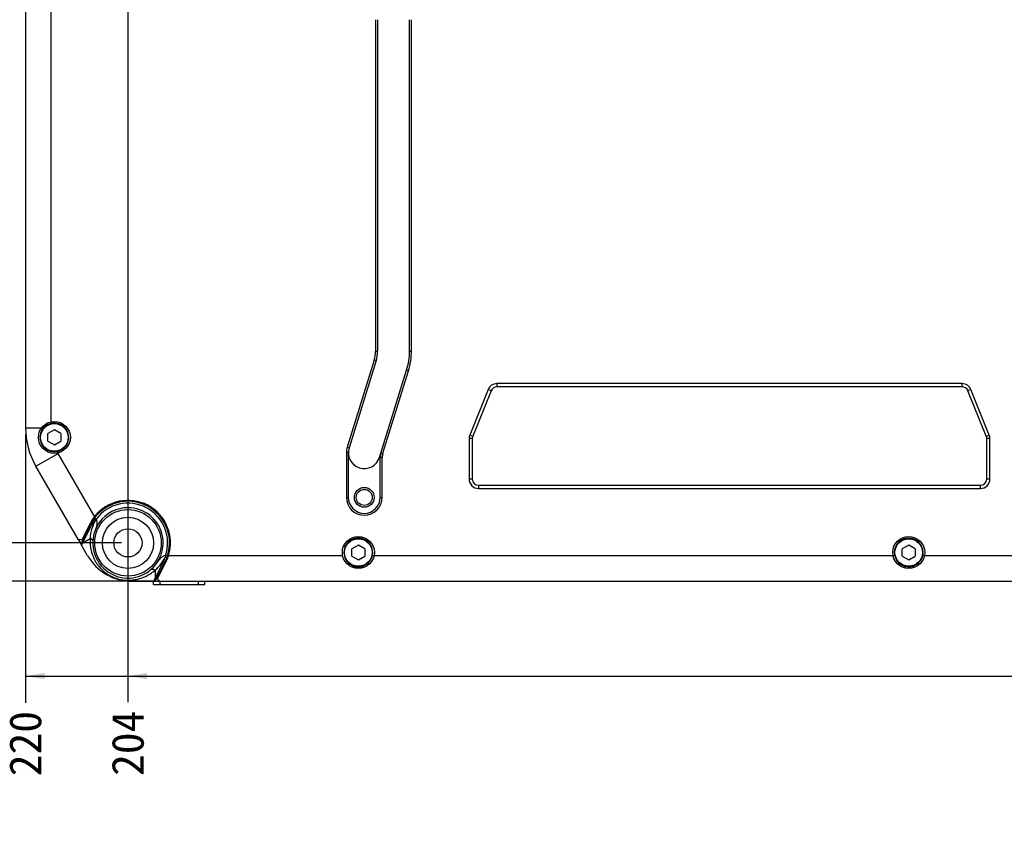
# Model space of a CAD drawing. Header units: millimetres. Extents: x 48 to 663, y 1 to 417.
# Tile 4 of 12: x 126 to 280, y 204 to 330. Entities that reach past the tile are written whole.
import ezdxf

# ---------------------------------------------------------------- set-up
doc = ezdxf.new("R2010")
doc.units = ezdxf.units.MM
doc.header["$LTSCALE"] = 46.255
doc.header["$PDMODE"] = 3
doc.header["$PDSIZE"] = 8
doc.layers.get('0').update_dxf_attribs({"linetype": 'CONTINUOUS'})
doc.layers.get('Defpoints').update_dxf_attribs({"linetype": 'CONTINUOUS'})
for name, color, linetype in [('20_ALL_FEATURES', 7, 'CONTINUOUS'), ('51__DRAFT_DIMS', 7, 'CONTINUOUS'), ('51__REF_DIMS', 7, 'CONTINUOUS')]:
    doc.layers.add(name, color=color, linetype=linetype)
doc.styles.get("Standard").update_dxf_attribs({"font": 'simfang.ttf'})
doc.dimstyles.new('DIMSTYLE_3', dxfattribs={"dimtxt": 5, "dimasz": 3, "dimexe": 2.5, "dimexo": 0.5, "dimgap": 1.25, "dimtad": 0, "dimtih": 1, "dimtoh": 1, "dimdsep": 46, "dimtxsty": 'STANDARD', "dimblk": '_FILLED', "dimblk1": '_FILLED', "dimblk2": '_FILLED', "dimcen": 0.09, "dimclrt": 3, "dimazin": 2, "dimtp": 0.1, "dimtm": 0.1, "dimtfac": 1, "dimtofl": 0, "dimtmove": 0, "dimatfit": 3, "dimldrblk": '_FILLED', "dimfxl": 1, "dimtolj": 1, "dimarcsym": 0})
doc.dimstyles.new('DIMSTYLE_6', dxfattribs={"dimtxt": 5, "dimasz": 3, "dimexe": 2.5, "dimexo": 0.5, "dimgap": 1.25, "dimtad": 0, "dimtih": 1, "dimtoh": 1, "dimdsep": 46, "dimtxsty": 'STANDARD', "dimblk": '_FILLED', "dimblk1": '_FILLED', "dimblk2": '_FILLED', "dimcen": 0.09, "dimclrt": 3, "dimazin": 2, "dimtp": 0.1, "dimtm": 0.1, "dimtfac": 1, "dimtdec": 0, "dimtofl": 0, "dimtmove": 0, "dimatfit": 3, "dimldrblk": '_FILLED', "dimfxl": 1, "dimtolj": 1, "dimarcsym": 0})
doc.dimstyles.new('DIMSTYLE_7', dxfattribs={"dimtxt": 5, "dimasz": 3, "dimexe": 2.5, "dimexo": 0.5, "dimgap": 1.25, "dimtad": 0, "dimtih": 1, "dimtoh": 1, "dimdsep": 46, "dimtxsty": 'STANDARD', "dimblk": '_FILLED', "dimblk1": '_FILLED', "dimblk2": '_FILLED', "dimcen": 0.09, "dimclrt": 3, "dimazin": 2, "dimtp": 0.3, "dimtm": 0.3, "dimtfac": 1, "dimtdec": 0, "dimtofl": 0, "dimtmove": 0, "dimatfit": 3, "dimldrblk": '_FILLED', "dimfxl": 1, "dimtolj": 1, "dimarcsym": 0})
doc.dimstyles.new('DIMSTYLE_8', dxfattribs={"dimtxt": 5, "dimasz": 3, "dimexe": 2.5, "dimexo": 0.5, "dimgap": 1.25, "dimtad": 0, "dimtih": 1, "dimtoh": 1, "dimdsep": 46, "dimtxsty": 'STANDARD', "dimblk": '_FILLED', "dimblk1": '_FILLED', "dimblk2": '_FILLED', "dimcen": 0.09, "dimclrt": 3, "dimazin": 2, "dimtp": 0.5, "dimtm": 0.5, "dimtfac": 1, "dimtdec": 0, "dimtofl": 0, "dimtmove": 0, "dimatfit": 3, "dimldrblk": '_FILLED', "dimfxl": 1, "dimtolj": 1, "dimarcsym": 0})

# ---------------------------------------------------------------- blocks, each defined once
blk = doc.blocks.new('*D5')
at = {"layer": '51__DRAFT_DIMS', "color": 0, "lineweight": -2}
for p, q in [((114.25, 242.48), (104.09, 242.48)), ((120.25, 242.49), (114.25, 242.48)), ((147.12, 242.49), (120.25, 242.49))]:
    blk.add_line(p, q, dxfattribs=at)
at = {"layer": 'Defpoints', "color": 0}
for p in [(108.25, 242.48), (147.62, 242.49), (148.12, 242.49)]:
    blk.add_point(p, dxfattribs=at)
at = {"layer": '51__DRAFT_DIMS', "color": 7, "insert": (105.56, 247.03), "char_height": 5, "attachment_point": 5, "line_spacing_factor": 0.9}
blk.add_mtext('\\A1;0', dxfattribs=at)
blk = doc.blocks.new('_FILLED')
at = {"color": 0, "linetype": 'ByBlock'}
blk.add_solid([(0, 0), (-1, 0.167), (-1, -0.167)], dxfattribs=at)
blk = doc.blocks.new('*D13')
at = {"layer": '51__DRAFT_DIMS', "color": 0, "lineweight": -2}
for p, q in [((114.07, 242.48), (103.92, 242.48)), ((120.07, 242.49), (114.07, 242.48)), ((147.12, 242.49), (120.07, 242.49))]:
    blk.add_line(p, q, dxfattribs=at)
at = {"layer": 'Defpoints', "color": 0}
for p in [(108.07, 242.48), (147.62, 242.49), (148.12, 242.49)]:
    blk.add_point(p, dxfattribs=at)
at = {"layer": '51__DRAFT_DIMS', "color": 7, "insert": (105.39, 247.03), "char_height": 5, "attachment_point": 5, "line_spacing_factor": 0.9}
blk.add_mtext('\\A1;0', dxfattribs=at)
blk = doc.blocks.new('*D14')
at = {"layer": '51__REF_DIMS', "color": 0, "lineweight": -2}
for p, q in [((114.11, 257.9), (108.11, 257.9)), ((120.11, 248.49), (114.11, 257.9)), ((142.22, 248.49), (120.11, 248.49))]:
    blk.add_line(p, q, dxfattribs=at)
at = {"layer": 'Defpoints', "color": 0}
for p in [(108.11, 257.9), (142.72, 248.49), (148.12, 242.49)]:
    blk.add_point(p, dxfattribs=at)
at = {"layer": '51__REF_DIMS', "color": 7, "insert": (105.39, 257.9), "char_height": 5, "attachment_point": 5, "line_spacing_factor": 0.9}
blk.add_mtext('\\A1;6', dxfattribs=at)
blk = doc.blocks.new('*D15')
at = {"layer": '51__REF_DIMS', "color": 0, "lineweight": -2}
for p, q in [((120.05, 361.49), (114.05, 353.13)), ((142.22, 361.49), (120.05, 361.49)), ((114.05, 353.13), (108.05, 353.13))]:
    blk.add_line(p, q, dxfattribs=at)
at = {"layer": 'Defpoints', "color": 0}
for p in [(142.72, 361.49), (108.05, 353.13), (143.22, 242.49)]:
    blk.add_point(p, dxfattribs=at)
at = {"layer": '51__REF_DIMS', "color": 7, "insert": (101.93, 353.13), "char_height": 5, "attachment_point": 5, "line_spacing_factor": 0.9}
blk.add_mtext('\\A1;119', dxfattribs=at)
blk = doc.blocks.new('*D16')
at = {"layer": '51__REF_DIMS', "color": 0, "lineweight": -2}
for p, q in [((113.99, 367.49), (107.99, 367.49)), ((119.99, 367.49), (113.99, 367.49)), ((147.12, 367.49), (119.99, 367.49))]:
    blk.add_line(p, q, dxfattribs=at)
at = {"layer": 'Defpoints', "color": 0}
for p in [(107.99, 367.49), (147.62, 367.49), (148.12, 242.49)]:
    blk.add_point(p, dxfattribs=at)
at = {"layer": '51__REF_DIMS', "color": 7, "insert": (101.9, 367.49), "char_height": 5, "attachment_point": 5, "line_spacing_factor": 0.9}
blk.add_mtext('\\A1;125', dxfattribs=at)
blk = doc.blocks.new('*D19')
at = {"layer": '51__REF_DIMS', "color": 0, "lineweight": -2}
for p, q in [((143.22, 360.49), (143.22, 235.57)), ((143.22, 235.57), (143.22, 229.57)), ((143.22, 229.57), (143.22, 223.57))]:
    blk.add_line(p, q, dxfattribs=at)
at = {"layer": 'Defpoints', "color": 0}
for p in [(143.22, 360.99), (347.22, 361.49), (143.22, 223.57)]:
    blk.add_point(p, dxfattribs=at)
at = {"layer": '51__REF_DIMS', "color": 7, "insert": (143.22, 217.15), "char_height": 5, "attachment_point": 5, "rotation": 90, "line_spacing_factor": 0.9}
blk.add_mtext('\\A1;204', dxfattribs=at)
blk = doc.blocks.new('*D20')
at = {"layer": '51__REF_DIMS', "color": 0, "lineweight": -2}
for p, q in [((127.22, 265.49), (127.22, 235.47)), ((127.22, 235.47), (127.21, 229.47)), ((127.21, 229.47), (127.21, 223.47))]:
    blk.add_line(p, q, dxfattribs=at)
at = {"layer": 'Defpoints', "color": 0}
for p in [(347.22, 266.49), (127.22, 265.99), (127.21, 223.47)]:
    blk.add_point(p, dxfattribs=at)
at = {"layer": '51__REF_DIMS', "color": 7, "insert": (127.21, 217.1), "char_height": 5, "attachment_point": 5, "rotation": 90, "line_spacing_factor": 0.9}
blk.add_mtext('\\A1;220', dxfattribs=at)
blk = doc.blocks.new('*D23')
at = {"layer": '51__REF_DIMS', "color": 0, "lineweight": -2}
for p, q in [((114, 172.05), (108, 172.05)), ((120, 147.49), (114, 172.05)), ((270.52, 147.49), (120, 147.49))]:
    blk.add_line(p, q, dxfattribs=at)
at = {"layer": 'Defpoints', "color": 0}
for p in [(148.12, 242.49), (108, 172.05), (271.02, 147.49)]:
    blk.add_point(p, dxfattribs=at)
at = {"layer": '51__REF_DIMS', "color": 7, "insert": (87.12, 172.05), "char_height": 5, "attachment_point": 5, "line_spacing_factor": 0.9}
blk.add_mtext('\\A1;近端物距:95', dxfattribs=at)
blk = doc.blocks.new('*D24')
at = {"layer": '51__REF_DIMS', "color": 0, "lineweight": -2}
for p, q in [((113.56, 155.23), (107.56, 155.23)), ((119.56, 142.49), (113.56, 155.23)), ((269.72, 142.49), (119.56, 142.49))]:
    blk.add_line(p, q, dxfattribs=at)
at = {"layer": 'Defpoints', "color": 0}
for p in [(270.72, 242.49), (107.56, 155.23), (270.22, 142.49)]:
    blk.add_point(p, dxfattribs=at)
at = {"layer": '51__REF_DIMS', "color": 7, "insert": (85.28, 155.23), "char_height": 5, "attachment_point": 5, "line_spacing_factor": 0.9}
blk.add_mtext('\\A1;中心物距:100', dxfattribs=at)
blk = doc.blocks.new('*D25')
at = {"layer": '51__REF_DIMS', "color": 0, "lineweight": -2}
for p, q in [((113.96, 137.49), (107.96, 137.49)), ((119.96, 137.49), (113.96, 137.49)), ((268.92, 137.49), (119.96, 137.49))]:
    blk.add_line(p, q, dxfattribs=at)
at = {"layer": 'Defpoints', "color": 0}
for p in [(269.92, 242.49), (107.96, 137.49), (269.42, 137.49)]:
    blk.add_point(p, dxfattribs=at)
at = {"layer": '51__REF_DIMS', "color": 7, "insert": (85.28, 137.49), "char_height": 5, "attachment_point": 5, "line_spacing_factor": 0.9}
blk.add_mtext('\\A1;远端物距:105', dxfattribs=at)

msp = doc.modelspace()

# ---------------------------------------------------------------- linework, layer by layer
at = {"layer": '20_ALL_FEATURES', "color": 7}
for p, q in [((127.218, 343.486), (127.218, 266.486)), ((131.218, 267.18), (131.218, 342.792)), ((181.918, 330.292), (181.918, 278.46)), ((182.218, 330.292), (182.218, 278.46)), ((187.218, 278.46), (187.218, 330.292)), ((187.518, 278.46), (187.518, 330.292)), ((181.707, 277.066), (177.473, 263.434)), ((181.993, 276.977), (177.76, 263.345)), ((182.535, 261.862), (186.768, 275.494)), ((183.046, 262.497), (187.055, 275.405)), ((199.494, 272.448), (196.628, 265.354)), ((273.552, 273.386), (200.885, 273.386)), ((273.552, 272.886), (200.885, 272.886)), ((277.809, 265.354), (274.943, 272.448)), ((199.958, 272.261), (197.091, 265.166)), ((277.346, 265.166), (274.479, 272.261)), ((127.218, 266.486), (130.041, 266.486)), ((131.718, 266.141), (130.718, 265.563)), ((130.718, 264.409), (130.718, 265.563)), ((132.718, 265.563), (131.718, 266.141)), ((132.718, 265.563), (132.718, 264.409)), ((196.518, 264.792), (196.518, 258.486)), ((197.018, 264.792), (197.018, 258.486)), ((277.418, 258.486), (277.418, 264.792)), ((277.918, 258.486), (277.918, 264.792)), ((130.718, 264.409), (131.718, 263.831)), ((131.718, 263.831), (132.718, 264.409)), ((128.826, 260.486), (132.29, 262.486)), ((138.077, 252.463), (132.29, 262.486)), ((177.347, 262.604), (177.347, 255.604)), ((177.647, 262.604), (177.647, 255.604)), ((182.647, 255.604), (182.647, 261.845)), ((182.947, 255.604), (182.947, 261.845)), ((135.472, 248.975), (128.826, 260.486)), ((198.018, 257.486), (276.418, 257.486)), ((198.018, 256.986), (276.418, 256.986)), ((137.429, 251.44), (135.843, 248.333)), ((135.958, 248.134), (137.525, 251.205)), ((137.295, 251.508), (136.01, 248.989)), ((136.01, 248.989), (135.472, 248.975)), ((135.472, 248.975), (135.843, 248.333)), ((136.909, 246.486), (135.843, 248.333)), ((176.927, 247.986), (177.203, 247.986)), ((179.218, 248.141), (178.218, 247.563)), ((180.218, 247.563), (179.218, 248.141)), ((265.218, 248.141), (264.218, 247.563)), ((266.218, 247.563), (265.218, 248.141)), ((149.128, 246.415), (149.122, 246.425)), ((176.769, 246.486), (149.403, 246.486)), ((178.218, 246.409), (178.218, 247.563)), ((178.218, 246.409), (179.218, 245.831)), ((179.218, 245.831), (180.218, 246.409)), ((180.218, 247.563), (180.218, 246.409)), ((263.025, 246.486), (181.412, 246.486)), ((264.218, 246.409), (264.218, 247.563)), ((264.218, 246.409), (265.218, 245.831)), ((265.218, 245.831), (266.218, 246.409)), ((266.218, 247.563), (266.218, 246.409)), ((325.034, 246.486), (267.412, 246.486)), ((148.741, 245.471), (147.218, 242.486)), ((147.454, 242.486), (149.008, 245.532)), ((147.85, 242.931), (149.142, 245.464)), ((149.008, 245.532), (148.741, 245.471)), ((180.198, 244.686), (178.239, 244.686)), ((180.718, 244.986), (180.718, 245.309)), ((147.454, 244.214), (147.454, 242.949)), ((143.837, 242.486), (147.454, 242.486)), ((147.218, 241.986), (147.218, 242.486)), ((147.218, 241.986), (155.218, 241.986)), ((147.454, 242.486), (148.123, 242.486)), ((148.123, 242.486), (147.85, 242.931)), ((148.123, 242.486), (326.314, 242.486)), ((155.218, 241.986), (155.218, 242.486))]:
    msp.add_line(p, q, dxfattribs=at)
at = {"layer": '20_ALL_FEATURES', "color": 4}
for p, q in [((181.993, 276.977), (181.707, 277.066)), ((181.918, 278.46), (182.218, 278.46)), ((187.218, 278.46), (187.518, 278.46)), ((187.055, 275.405), (186.768, 275.494)), ((199.958, 272.261), (199.494, 272.448)), ((200.885, 273.386), (200.885, 272.886)), ((273.552, 272.886), (273.552, 273.386)), ((274.943, 272.448), (274.479, 272.261)), ((197.018, 264.792), (196.518, 264.792)), ((196.628, 265.354), (197.091, 265.166)), ((277.346, 265.166), (277.809, 265.354)), ((277.918, 264.792), (277.418, 264.792)), ((177.473, 263.434), (177.76, 263.345)), ((177.647, 262.604), (177.347, 262.604)), ((182.947, 261.845), (182.647, 261.845)), ((182.76, 262.586), (183.046, 262.497)), ((196.518, 258.486), (197.018, 258.486)), ((277.418, 258.486), (277.918, 258.486)), ((198.018, 257.486), (198.018, 256.986)), ((276.418, 256.986), (276.418, 257.486)), ((177.347, 255.604), (177.647, 255.604)), ((182.647, 255.604), (182.947, 255.604)), ((137.525, 251.205), (137.429, 251.44)), ((136.149, 248.509), (137.299, 249.173)), ((148.218, 242.486), (148.218, 241.986)), ((154.218, 241.986), (154.218, 242.486))]:
    msp.add_line(p, q, dxfattribs=at)
at = {"layer": '20_ALL_FEATURES', "color": 7}
for centre, radius in [((131.718, 264.986), 2.5), ((131.718, 264.986), 2.15), ((180.147, 255.604), 1.55), ((180.147, 255.604), 1.25), ((143.218, 248.486), 5.2), ((143.218, 248.486), 4), ((143.218, 248.486), 2.2), ((179.218, 246.986), 2.5), ((265.218, 246.986), 2.5)]:
    msp.add_circle(centre, radius, dxfattribs=at)
at = {"layer": '20_ALL_FEATURES', "color": 4}
for centre in [(179.218, 246.986), (265.218, 246.986)]:
    msp.add_circle(centre, 2.15, dxfattribs=at)
at = {"layer": '20_ALL_FEATURES', "color": 7}
for centre, radius, start, end in [((177.218, 278.46), 4.7, 342.74735, 360), ((177.218, 278.46), 5, 342.74735, 360), ((177.218, 278.46), 10, 342.74735, 0), ((177.218, 278.46), 10.3, 342.74738, 0.00004), ((200.885, 271.886), 1.5, 90, 158), ((200.885, 271.886), 1, 90, 158), ((273.552, 271.886), 1.5, 22, 90), ((273.552, 271.886), 1, 22, 90), ((139.218, 266.486), 12, 180, 210), ((131.718, 264.986), 2.25, 357.54333, 174.43757), ((131.718, 264.986), 2.25, 176.31508, 354.15478), ((131.718, 264.986), 2.25, 175.08687, 176.31508), ((131.718, 264.986), 2.25, 174.43757, 175.08687), ((131.718, 264.986), 2.25, 354.15478, 355.08687), ((131.718, 264.986), 2.25, 355.13999, 356.31508), ((131.718, 264.986), 2.25, 355.08687, 355.13999), ((131.718, 264.986), 2.25, 356.31508, 357.54333), ((198.018, 264.792), 1.5, 158, 180), ((198.018, 264.792), 1, 158, 180), ((276.418, 264.792), 1, 0, 22), ((276.418, 264.792), 1.5, 0, 22), ((180.147, 262.604), 2.8, 162.74742, 180.00006), ((180.147, 262.604), 2.5, 162.74743, 342.74735), ((139.218, 266.486), 8, 207.64345, 210.00023), ((185.147, 261.845), 2.5, 162.74735, 180), ((185.147, 261.845), 2.2, 162.74735, 180), ((198.018, 258.486), 1.5, 180, 270), ((198.018, 258.486), 1, 180, 270), ((276.418, 258.486), 1.5, 270, 360), ((276.418, 258.486), 1, 270, 360), ((180.147, 255.604), 2.8, 180, 360), ((180.147, 255.604), 2.5, 180, 360), ((143.218, 248.486), 6.5, 342.27783, 152.96865), ((143.218, 248.486), 5.5, 143.98275, 90), ((143.218, 248.486), 6.65, 342.49723, 141.74902), ((143.218, 248.486), 6.2, 341.15429, 143.41895), ((143.218, 248.486), 5.5, 90, 143.98275), ((122.472, 248.837), 16.02, 12.03006, 13.07689), ((143.789, 248.815), 6.5, 148.81997, 176.84579), ((143.045, 248.389), 6.197, 142.32462, 152.97106), ((138.269, 251.243), 0.938, 91.81262, 92.55021), ((179.218, 246.986), 2.25, 358.78669, 180), ((265.218, 246.986), 2.25, 0, 180), ((143.837, 250.486), 8, 210, 270), ((143.218, 249.145), 6.5, 310.6676, 335.26944), ((148.277, 245.938), 0.975, 29.94652, 33.96683), ((153.774, 232.808), 14.377, 107.66806, 108.84944), ((179.218, 246.986), 2.25, 180, 354.15478), ((179.218, 246.986), 2.25, 354.15478, 357.57217), ((179.218, 246.986), 2.25, 357.57217, 358.78669), ((265.218, 246.986), 2.25, 180, 354.15478), ((265.218, 246.986), 2.25, 354.15478, 355.08687), ((265.218, 246.986), 2.25, 355.13999, 357.54333), ((265.218, 246.986), 2.25, 355.08687, 355.13999), ((265.218, 246.986), 2.25, 357.57217, 358.78669), ((265.218, 246.986), 2.25, 357.54333, 357.57217), ((265.218, 246.986), 2.25, 358.78669, 360)]:
    msp.add_arc(centre, radius, start, end, dxfattribs=at)
msp.add_ellipse((130.144, 240.937), major_axis=(14.943, 8.627), ratio=0.4841187, start_param=0.7501797, end_param=0.7567904, dxfattribs=at)
for points, knots in [([(137.996, 252.603), (137.93, 252.519), (137.768, 252.304), (137.529, 251.941), (137.37, 251.655), (137.295, 251.508)], [0, 0, 0, 0, 0.2465843, 0.620476, 1, 1, 1, 1]), ([(138.24, 252.181), (138.274, 252.12), (138.325, 251.99), (138.362, 251.784), (138.368, 251.575), (138.346, 251.298), (138.271, 250.957), (138.179, 250.694), (138.127, 250.565)], [0, 0, 0, 0, 0.1248389, 0.2498029, 0.3748331, 0.4998971, 0.7498989, 1, 1, 1, 1]), ([(137.299, 249.173), (137.295, 249.103), (137.289, 248.961), (137.288, 248.748), (137.294, 248.532), (137.311, 248.242), (137.344, 247.95), (137.391, 247.658), (137.435, 247.437), (137.478, 247.254), (137.517, 247.108), (137.548, 246.998), (137.581, 246.888), (137.614, 246.779), (137.648, 246.67), (137.698, 246.526), (137.765, 246.347), (137.884, 246.065), (138.053, 245.72), (138.289, 245.324), (138.644, 244.82), (139.162, 244.242), (139.887, 243.655), (140.697, 243.189), (141.572, 242.856), (142.336, 242.697), (142.955, 242.643), (143.344, 242.64), (143.654, 242.656), (143.847, 242.674), (144.001, 242.691), (144.154, 242.711), (144.419, 242.753), (144.793, 242.833), (145.369, 242.998), (146.051, 243.272), (146.678, 243.629), (147.136, 243.953), (147.351, 244.126), (147.454, 244.214)], [0, 0, 0, 0, 0.0145975, 0.029325, 0.0441915, 0.0591903, 0.0895779, 0.1049621, 0.1204661, 0.1360814, 0.1439287, 0.1518026, 0.1596942, 0.1675863, 0.1754766, 0.1833735, 0.1991835, 0.2150143, 0.2467328, 0.2785319, 0.310407, 0.3743106, 0.4384352, 0.5027113, 0.5670634, 0.6314056, 0.6635734, 0.6957066, 0.711761, 0.7278053, 0.7358202, 0.7438217, 0.7597786, 0.7914595, 0.8227616, 0.8839323, 0.9430146, 0.9717677, 1, 1, 1, 1]), ([(149.086, 246.483), (149.019, 246.478), (148.885, 246.449), (148.697, 246.367), (148.524, 246.259), (148.311, 246.09), (148.076, 245.843), (147.916, 245.623), (147.843, 245.509)], [0, 0, 0, 0, 0.1248568, 0.2498271, 0.37486, 0.4999262, 0.7499128, 1, 1, 1, 1]), ([(148.741, 245.471), (148.78, 245.547), (148.929, 245.854), (149.052, 246.172), (149.128, 246.415)], [0, 0, 0, 0, 0.2526983, 1, 1, 1, 1]), ([(149.41, 246.507), (149.383, 246.424), (149.27, 246.091), (149.128, 245.768), (149.008, 245.532)], [0, 0, 0, 0, 0.2478235, 1, 1, 1, 1]), ([(149.142, 245.464), (149.184, 245.547), (149.345, 245.879), (149.478, 246.223), (149.561, 246.486)], [0, 0, 0, 0, 0.2527009, 1, 1, 1, 1]), ([(146.803, 244.314), (146.819, 244.328), (146.856, 244.352), (146.922, 244.375), (146.997, 244.383), (147.081, 244.376), (147.171, 244.354), (147.3, 244.307), (147.394, 244.254), (147.454, 244.214)], [0, 0, 0, 0, 0.0901858, 0.18713, 0.2943215, 0.4136666, 0.5456846, 0.68911, 1, 1, 1, 1])]:
    msp.add_open_spline(points, degree=3, knots=knots, dxfattribs=at)
at = {"layer": '20_ALL_FEATURES', "color": 4}
msp.add_open_spline([(137.727, 248.789), (137.728, 248.806), (137.725, 248.841), (137.705, 248.895), (137.671, 248.948), (137.622, 249), (137.558, 249.049), (137.452, 249.113), (137.362, 249.151), (137.299, 249.173)], degree=3, knots=[0, 0, 0, 0, 0.0829998, 0.1734597, 0.2755768, 0.3919816, 0.5239011, 0.670636, 1, 1, 1, 1], dxfattribs=at)
at = {"layer": '51__REF_DIMS', "color": 252}
msp.add_line((127.218, 227.66), (347.218, 227.66), dxfattribs=at)
for points in [[(127.218, 227.66), (130.218, 228.16), (130.218, 227.16)], [(143.218, 227.66), (146.218, 228.16), (146.218, 227.16)]]:
    msp.add_solid(points, dxfattribs=at)

# ---------------------------------------------------------------- dimensions: what is measured, and where the dimension line sits
at = {"layer": '51__DRAFT_DIMS', "color": 252}
for offset, picture, middle in [((-39.551050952, -0.001975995), '*D13', (105.389281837, 247.028362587)), ((-39.375951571, -0.001975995), '*D5', (105.564381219, 247.028362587))]:
    dim = msp.add_ordinate_dim(feature_location=(147.62270817, 242.48605844), offset=offset, dtype=0, origin=(148.12270817, 242.48605844), dimstyle='DIMSTYLE_3', override={"dimgap": 1.210947, "dimtad": 1, "dimtih": 0, "dimtoh": 0, "dimclrt": 7}, dxfattribs=at)
    dim.commit()
    dim.dimension.update_dxf_attribs({"geometry": picture, "text_midpoint": middle})
at = {"layer": '51__REF_DIMS', "color": 252}
for feature_location, offset, dtype, origin, dimstyle, picture, middle in [((147.623, 367.486), (-39.628, 0.001), 0, (148.123, 242.486), 'DIMSTYLE_8', '*D16', (101.902, 367.487)), ((142.718, 361.486), (-34.666, -8.355), 0, (143.218, 242.486), 'DIMSTYLE_7', '*D15', (101.931, 353.131)), ((143.218, 360.986), (0.001, -137.413), 1, (347.218, 361.486), 'DIMSTYLE_8', '*D19', (143.219, 217.152)), ((127.218, 265.986), (-0.005, -42.519), 1, (347.218, 266.486), 'DIMSTYLE_8', '*D20', (127.213, 217.103)), ((142.718, 248.486), (-34.609, 9.412), 0, (148.123, 242.486), 'DIMSTYLE_6', '*D14', (105.388, 257.898))]:
    dim = msp.add_ordinate_dim(feature_location=feature_location, offset=offset, dtype=dtype, origin=origin, dimstyle=dimstyle, override={"dimclrt": 7}, dxfattribs=at)
    dim.commit()
    dim.dimension.update_dxf_attribs({"geometry": picture, "text_midpoint": middle})
for feature_location, offset, origin, text, picture, middle in [((270.218, 142.486), (-162.658, 12.748), (270.718, 242.486), '中心物距:<>', '*D24', (85.282, 155.234)), ((269.418, 137.486), (-161.458, 0.005), (269.918, 242.486), '远端物距:<>', '*D25', (85.282, 137.491)), ((271.018, 147.486), (-163.022, 24.565), (148.123, 242.486), '近端物距:<>', '*D23', (87.118, 172.051))]:
    dim = msp.add_ordinate_dim(feature_location=feature_location, offset=offset, dtype=0, origin=origin, text=text, dimstyle='DIMSTYLE_7', override={"dimclrt": 7}, dxfattribs=at)
    dim.commit()
    dim.dimension.update_dxf_attribs({"geometry": picture, "text_midpoint": middle})

doc.saveas('drawing.dxf')
